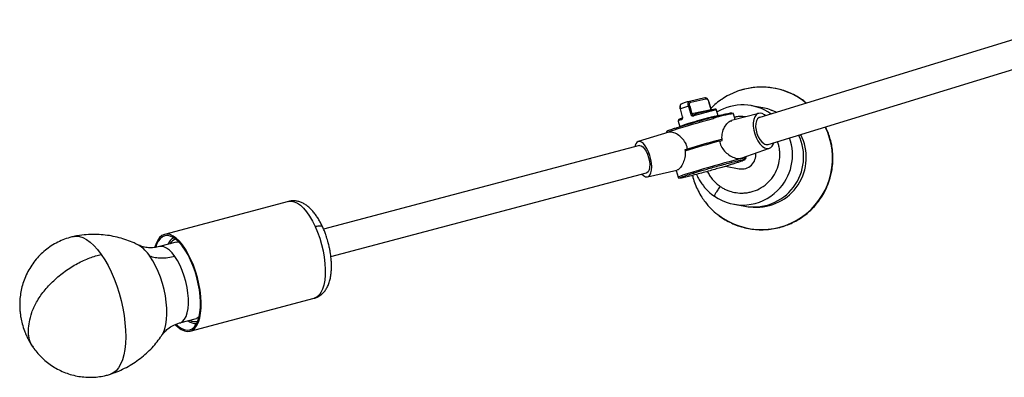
# Model space of a CAD drawing. Header units: millimetres. Extents: x -451 to 1441, y 43 to 1355.
# Tile 10 of 11: x 578 to 996, y 1044 to 1196. Entities that reach past the tile are written whole.
import ezdxf

# ---------------------------------------------------------------- set-up
doc = ezdxf.new("R2010")
doc.units = ezdxf.units.MM

msp = doc.modelspace()

# ---------------------------------------------------------------- linework, layer by layer
at = {"color": 7, "linetype": 'Continuous', "lineweight": 25}
for p, q in [((1027.84, 1196.31), (892.61, 1154.85)), ((896.13, 1143.38), (1031.36, 1184.84)), ((869.22, 1163.08), (862.78, 1161.65)), ((863.3, 1161.28), (869.74, 1162.72)), ((858.77, 1158.41), (859.72, 1155.04)), ((859.85, 1155.09), (858.9, 1158.45)), ((859.52, 1160.65), (859.26, 1160.49)), ((862.34, 1159.51), (863.29, 1156.14)), ((862.59, 1161.52), (862.76, 1161.64)), ((862.78, 1161.65), (862.76, 1161.64)), ((862.89, 1159.66), (863.84, 1156.29)), ((871.91, 1158.09), (863.84, 1156.29)), ((870.96, 1161.46), (871.91, 1158.09)), ((871.99, 1158.11), (871.03, 1161.47)), ((874.98, 1155.52), (874.3, 1157.92)), ((893.85, 1158.93), (889.15, 1159.79)), ((864.54, 1155.96), (864.42, 1155.95)), ((892.18, 1156.55), (880.67, 1153.53)), ((882.19, 1153.93), (881.51, 1156.32)), ((857.97, 1153.37), (857.95, 1153.3)), ((857.95, 1153.3), (858.62, 1150.89)), ((854.06, 1148.57), (840.99, 1144.55)), ((852.64, 1148.17), (852.65, 1148.13)), ((876.19, 1145.38), (874.78, 1145.01)), ((875.33, 1145.17), (875.34, 1145.16)), ((875.62, 1145.23), (875.62, 1145.24)), ((876.19, 1145.38), (876.19, 1145.39)), ((841.49, 1142.88), (707.49, 1107.33)), ((861.94, 1141.39), (860.86, 1141.11)), ((861.47, 1141.2), (861.48, 1141.19)), ((862.76, 1141.59), (861.48, 1141.19)), ((862.15, 1141.4), (862.15, 1141.4)), ((862.53, 1141.51), (862.53, 1141.52)), ((862.56, 1141.52), (862.56, 1141.53)), ((862.76, 1141.59), (862.76, 1141.59)), ((864.86, 1142.22), (863.43, 1141.79)), ((863.43, 1141.8), (863.43, 1141.79)), ((863.95, 1141.95), (863.95, 1141.94)), ((864.38, 1142.07), (864.38, 1142.08)), ((864.42, 1142.08), (864.41, 1142.09)), ((864.86, 1142.22), (864.86, 1142.22)), ((865.58, 1142.44), (865.59, 1142.43)), ((867.11, 1142.88), (865.59, 1142.43)), ((865.93, 1142.54), (865.93, 1142.53)), ((867.11, 1142.88), (867.11, 1142.88)), ((869.45, 1143.55), (867.87, 1143.1)), ((867.87, 1143.1), (867.87, 1143.1)), ((868.04, 1143.15), (868.05, 1143.11)), ((869.42, 1143.54), (869.42, 1143.55)), ((869.45, 1143.55), (869.45, 1143.55)), ((870.21, 1143.77), (870.22, 1143.76)), ((871.79, 1144.2), (870.22, 1143.76)), ((871.57, 1144.14), (871.57, 1144.15)), ((871.79, 1144.2), (871.79, 1144.21)), ((874.06, 1144.82), (872.54, 1144.41)), ((872.54, 1144.41), (872.54, 1144.41)), ((873.66, 1144.71), (873.66, 1144.72)), ((874.06, 1144.82), (874.06, 1144.83)), ((874.77, 1145.02), (874.78, 1145.01)), ((874.82, 1145.02), (874.82, 1145.03)), ((875.6, 1144.77), (876.61, 1145.07)), ((884.72, 1137.5), (896.73, 1141.74)), ((886.81, 1137.57), (886.64, 1138.18)), ((886.69, 1137.47), (886.81, 1137.57)), ((878.1, 1134.1), (883.87, 1133.05)), ((710.57, 1095.73), (844.57, 1131.28)), ((844.97, 1129.57), (857.44, 1132.38)), ((857.12, 1132.31), (857.94, 1129.41)), ((692.62, 1119.16), (639.9, 1105.17)), ((881.53, 1117.98), (886.23, 1117.12)), ((601.44, 1104.28), (601.57, 1104.3)), ((628.94, 1100.6), (628.84, 1100.66)), ((644.96, 1101.86), (637.83, 1099.97)), ((637.91, 1099.99), (637.83, 1099.97)), ((650.8, 1064.09), (703.51, 1078.08)), ((646.42, 1067.59), (653.56, 1069.48)), ((617.08, 1045.85), (616.98, 1045.81))]:
    msp.add_line(p, q, dxfattribs=at)
at = {"color": 8, "linetype": 'Continuous', "lineweight": 25}
for p, q in [((897.34, 1156.4), (897.15, 1156.24)), ((909.1, 1147.09), (910.01, 1147.49))]:
    msp.add_line(p, q, dxfattribs=at)
at = {"color": 7, "linetype": 'Continuous', "lineweight": 25, "flags": 128}
for points in [[(869.22, 1163.08), (869.28, 1163.09), (869.29, 1163.09)], [(859.68, 1154.48), (858.76, 1154.16), (858.26, 1153.94), (858.14, 1153.83), (858.13, 1153.75), (858.12, 1153.7), (858.11, 1153.68), (858.1, 1153.67), (858.1, 1153.66), (858.1, 1153.65), (858.09, 1153.64), (858.08, 1153.62), (858.06, 1153.6), (858.02, 1153.53), (858.02, 1153.53)], [(874.71, 1155.36), (874.88, 1155.44), (874.97, 1155.53), (874.71, 1155.52), (874.11, 1155.41), (873.18, 1155.2), (871.98, 1154.91), (870.55, 1154.54), (868.95, 1154.11), (867.27, 1153.65), (865.56, 1153.16), (863.91, 1152.68), (862.38, 1152.22), (861.04, 1151.8), (859.96, 1151.45), (859.18, 1151.17), (858.73, 1150.98), (858.62, 1150.89)], [(895.1, 1155.62), (894.64, 1155.97), (893.66, 1156.47), (892.71, 1156.62), (891.84, 1156.43), (891.09, 1155.89), (890.49, 1155.04), (890.07, 1153.91), (889.86, 1152.56), (889.85, 1151.04), (890.06, 1149.44), (890.46, 1147.82), (891.05, 1146.26), (891.8, 1144.83), (892.66, 1143.61), (893.61, 1142.64), (894.59, 1141.98), (895.56, 1141.65), (896.48, 1141.66), (896.48, 1141.66)], [(892.61, 1154.85), (892.33, 1154.74), (891.68, 1154.19), (891.2, 1153.33), (890.92, 1152.2), (890.86, 1150.88), (891.01, 1149.45), (891.38, 1148), (891.94, 1146.61), (892.65, 1145.39), (893.46, 1144.4), (894.34, 1143.7)], [(842.59, 1130.75), (843.27, 1130.12), (844.05, 1129.66), (844.79, 1129.55), (845.45, 1129.79), (846, 1130.37), (846.4, 1131.27), (846.65, 1132.44), (846.73, 1133.82), (846.64, 1135.36), (846.37, 1136.97), (845.95, 1138.6), (845.4, 1140.15), (844.73, 1141.56), (843.99, 1142.75), (843.19, 1143.69), (842.4, 1144.31), (841.63, 1144.6), (840.92, 1144.53), (840.92, 1144.53)], [(841.49, 1142.88), (841.63, 1142.9), (842.29, 1142.8), (843.01, 1142.34), (843.72, 1141.54), (844.39, 1140.47), (844.97, 1139.18), (845.44, 1137.76), (845.75, 1136.3), (845.89, 1134.88), (845.85, 1133.61), (845.63, 1132.55), (845.25, 1131.78), (844.73, 1131.34), (844.57, 1131.28)], [(886.4, 1137.32), (886.48, 1137.36), (886.74, 1137.49)], [(886.78, 1137.53), (886.79, 1137.53), (886.81, 1137.57)], [(653.65, 1066.51), (654.34, 1067.96), (654.88, 1069.7), (655.26, 1071.69), (655.46, 1073.9), (655.49, 1076.3), (655.35, 1078.84), (655.04, 1081.48), (654.56, 1084.17), (653.92, 1086.87), (653.14, 1089.53), (652.22, 1092.11), (651.19, 1094.56), (650.06, 1096.84), (648.84, 1098.91), (647.57, 1100.74), (646.26, 1102.29), (644.93, 1103.54), (643.61, 1104.47), (642.32, 1105.06), (641.08, 1105.29), (639.92, 1105.18), (638.84, 1104.71), (637.88, 1103.9), (637.05, 1102.76), (636.36, 1101.31), (635.85, 1099.69)], [(653.42, 1067.02), (654.09, 1068.43), (654.61, 1070.12), (654.98, 1072.05), (655.17, 1074.2), (655.21, 1076.53), (655.07, 1079), (654.76, 1081.57), (654.3, 1084.18), (653.68, 1086.81), (652.92, 1089.39), (652.03, 1091.9), (651.03, 1094.28), (649.93, 1096.5), (648.75, 1098.51), (647.51, 1100.29), (646.23, 1101.79), (644.94, 1103.01), (643.66, 1103.91), (642.41, 1104.48), (641.2, 1104.71), (640.07, 1104.6), (639.03, 1104.14), (638.09, 1103.35), (637.28, 1102.25), (636.61, 1100.84), (636.25, 1099.73)], [(644.96, 1101.86), (645.69, 1101.96), (646.1, 1101.94)], [(654.58, 1069.97), (653.86, 1069.58), (653.56, 1069.48)], [(644.64, 1066.77), (645.77, 1065.72), (647.09, 1064.8), (648.38, 1064.21), (649.62, 1063.97), (650.79, 1064.09), (651.86, 1064.56), (652.82, 1065.37), (653.65, 1066.51)], [(645.01, 1066.92), (645.76, 1066.26), (647.04, 1065.36), (648.3, 1064.79), (649.5, 1064.56), (650.63, 1064.67), (651.67, 1065.12), (652.61, 1065.91), (653.42, 1067.02)]]:
    msp.add_lwpolyline(points, dxfattribs=at)
at = {"color": 8, "linetype": 'Continuous', "lineweight": 25, "flags": 128}
for points in [[(897.37, 1157.97), (897.73, 1157.86), (899.83, 1157.07)], [(852.64, 1148.17), (852.72, 1148.25), (853.14, 1148.45), (853.9, 1148.75), (854.98, 1149.13), (856.36, 1149.59), (858.01, 1150.11), (859.88, 1150.69), (861.92, 1151.3), (864.1, 1151.94), (866.34, 1152.58), (868.61, 1153.22), (870.83, 1153.83), (872.97, 1154.41)], [(886.81, 1137.57), (886.74, 1137.6), (886.34, 1137.57), (885.6, 1137.44), (884.53, 1137.22), (883.16, 1136.9), (881.53, 1136.5), (879.67, 1136.02), (877.63, 1135.48), (875.46, 1134.9), (873.22, 1134.28), (870.95, 1133.63), (868.72, 1132.99), (866.58, 1132.36), (864.58, 1131.75)], [(864.58, 1131.75), (862.78, 1131.19), (861.21, 1130.69), (859.92, 1130.25), (858.93, 1129.9), (858.27, 1129.63), (857.97, 1129.46), (857.94, 1129.41)], [(692.62, 1119.16), (692.63, 1119.16), (693.8, 1119.28), (695.04, 1119.04), (696.33, 1118.45), (697.65, 1117.53), (698.97, 1116.28), (700.28, 1114.73), (701.56, 1112.9), (702.77, 1110.83), (703.91, 1108.55)], [(703.91, 1108.55), (704.94, 1106.1), (705.85, 1103.52), (706.64, 1100.85), (707.27, 1098.15), (707.75, 1095.46), (708.06, 1092.82), (708.21, 1090.28), (708.17, 1087.89), (707.97, 1085.67), (707.6, 1083.68), (707.06, 1081.95), (706.37, 1080.49), (705.53, 1079.35), (704.57, 1078.54), (703.51, 1078.08)], [(601.57, 1104.3), (602.43, 1104.41), (603.86, 1104.29), (605.35, 1103.83), (606.88, 1103.03), (608.44, 1101.9), (610.01, 1100.45), (611.56, 1098.71), (613.08, 1096.69)], [(644.37, 1095.79), (643.2, 1097.29), (642.01, 1098.5), (640.82, 1099.37), (639.65, 1099.9), (638.55, 1100.06), (637.91, 1099.99)], [(613.08, 1096.69), (614.56, 1094.41), (615.97, 1091.91), (617.3, 1089.21), (618.53, 1086.34), (619.65, 1083.34), (620.64, 1080.24), (621.5, 1077.08), (622.22, 1073.9), (622.78, 1070.73), (623.17, 1067.6), (623.41, 1064.57), (623.47, 1061.66), (623.36, 1058.9), (623.09, 1056.33), (622.65, 1053.98), (622.05, 1051.88), (621.3, 1050.05), (620.4, 1048.51), (619.37, 1047.28), (618.22, 1046.38), (617.08, 1045.85)], [(638.96, 1062.54), (639.52, 1063.54), (640.13, 1065.12), (640.58, 1066.97), (640.86, 1069.06), (640.98, 1071.35), (640.92, 1073.81), (640.7, 1076.38), (640.3, 1079.03), (639.75, 1081.71), (639.04, 1084.37), (638.2, 1086.97), (637.23, 1089.47), (636.15, 1091.81), (634.99, 1093.97), (633.75, 1095.91)], [(646.39, 1067.58), (646.72, 1067.69), (647.65, 1068.24), (648.45, 1069.15), (649.11, 1070.38), (649.61, 1071.91), (649.95, 1073.7), (650.11, 1075.72), (650.09, 1077.92), (649.89, 1080.26), (649.53, 1082.67), (648.99, 1085.1), (648.3, 1087.5), (647.48, 1089.83), (646.53, 1092.01), (645.49, 1094.02), (644.37, 1095.79)]]:
    msp.add_lwpolyline(points, dxfattribs=at)
at = {"color": 7, "linetype": 'Continuous', "lineweight": 25}
for centre, radius, start, end in [((893.34, 1137.59), 30.08, 50.8058, 123.5481), ((902.63, 1021.98), 143.31, 106.3296, 107.768), ((865.27, 1149.72), 10.22, 103.4351, 106.6603), ((911.01, 997.91), 164.27, 103.3772, 106.4101), ((885.36, 1139), 21.13, 55.4537, 120.8435), ((890.06, 1138.16), 21.12, 63.144, 79.6731), ((859.86, 1154.07), 0.447, 110.79, 201.4753), ((892.51, 1063.74), 93.39, 102.3947, 110.331), ((865.23, 1155.79), 0.697, 164.8157, 206.0184), ((873.41, 1152.45), 2.67, 87.1263, 110.5558), ((963.33, 811.97), 344.62, 104.6367, 107.29), ((975.38, 769.12), 389.17, 104.6939, 106.9463), ((889.98, 1138.04), 21.25, 259.8351, 25.9868), ((842.27, 1142.12), 2.76, 119.1235, 175.0978), ((973.85, 774.76), 382.83, 104.8712, 107.1814), ((895.57, 1145.42), 2.12, 234.37, 285.3152), ((895.37, 1144.79), 3.32, 289.5561, 348.7967), ((884.93, 1138.95), 6, 259.8086, 6.9356), ((885.35, 1138.8), 21.18, 218.1918, 235.4437), ((885.32, 1138.79), 21.15, 235.4743, 314.6361), ((893.33, 1137.32), 30.16, 217.4832, 231.9799), ((646.43, 1099.01), 5.38, 117.9996, 159.2584), ((645.73, 1099.28), 3.94, 103.3836, 151.6742), ((653.32, 1072.4), 5.1, 229.2651, 272.9111), ((652.94, 1072.11), 3.95, 238.1093, 286.545)]:
    msp.add_arc(centre, radius, start, end, dxfattribs=at)
at = {"color": 8, "linetype": 'Continuous', "lineweight": 25}
for centre, radius, start, end in [((869.27, 1162.61), 0.48, 12.9629, 88.1813), ((859.03, 1157.9), 0.572, 103.9701, 117.6996), ((862.85, 1161.19), 0.459, 11.3548, 98.0122), ((871.03, 1161.27), 0.204, 87.8987, 109.8215), ((874.25, 1153.99), 3.93, 89.2073, 108.4748), ((860.67, 1148.72), 5.33, 103.2773, 120.705), ((859.95, 1154.64), 0.462, 102.3759, 119.4205), ((887.08, 1111.49), 45.18, 97.0859, 108.2085), ((893.29, 1137.43), 30.21, 232.1646, 26.3055), ((891.3, 1137.8), 21.07, 266.0853, 27.3698), ((885.22, 1138.91), 21.3, 314.6017, 19.9549), ((621.43, 1088.11), 14.58, 32.345, 58.9885)]:
    msp.add_arc(centre, radius, start, end, dxfattribs=at)
at = {"color": 7, "linetype": 'Continuous', "lineweight": 25}
for points, knots in [([(886.26, 1166.81), (886.13, 1166.79), (885.49, 1166.66), (884.87, 1166.46), (884.37, 1166.31)], [0, 0, 0, 0, 0.196649, 1, 1, 1, 1]), ([(912.42, 1160.93), (912.26, 1161.07), (911.36, 1161.85), (909.53, 1163.07), (906.96, 1164.54), (904.21, 1165.74), (901.33, 1166.68), (898.34, 1167.33), (895.26, 1167.68), (892.14, 1167.71), (889.12, 1167.45), (887.18, 1167.02), (886.26, 1166.81)], [0, 0, 0, 0, 0.023326, 0.128891, 0.23559, 0.343383, 0.452254, 0.562208, 0.673273, 0.785505, 0.89899, 1, 1, 1, 1]), ([(871.03, 1161.47), (870.99, 1161.61), (870.9, 1161.88), (870.7, 1162.25), (870.48, 1162.56), (870.17, 1162.87), (869.76, 1163.11), (869.44, 1163.1), (869.28, 1163.09)], [0, 0, 0, 0, 0.146198, 0.285747, 0.420316, 0.549123, 0.787473, 1, 1, 1, 1]), ([(869.74, 1162.72), (869.84, 1162.74), (869.96, 1162.73), (870.13, 1162.66), (870.19, 1162.63), (870.31, 1162.55), (870.37, 1162.5), (870.48, 1162.38), (870.53, 1162.32), (870.64, 1162.17), (870.69, 1162.09), (870.83, 1161.84), (870.9, 1161.65), (870.96, 1161.46)], [0, 0, 0, 0, 0.25, 0.25, 0.375, 0.375, 0.5, 0.5, 0.625, 0.625, 0.75, 0.75, 1, 1, 1, 1]), ([(876.73, 1162.64), (876.48, 1162.48), (875.35, 1161.78), (873.69, 1160.45), (872.4, 1159.16), (871.84, 1158.61)], [0, 0, 0, 0, 0.141114, 0.627936, 1, 1, 1, 1]), ([(859.28, 1160.55), (859.18, 1160.47), (858.94, 1160.29), (858.72, 1159.84), (858.64, 1159.31), (858.67, 1158.81), (858.74, 1158.54), (858.77, 1158.41)], [0, 0, 0, 0, 0.184643, 0.414896, 0.687068, 0.838069, 1, 1, 1, 1]), ([(862.76, 1161.64), (862.14, 1161.46), (861.53, 1161.28), (860.42, 1160.94), (859.93, 1160.78), (859.52, 1160.65)], [0, 0, 0, 0, 0.5, 0.5, 1, 1, 1, 1]), ([(862.89, 1159.66), (862.86, 1159.76), (862.84, 1159.85), (862.81, 1160.05), (862.8, 1160.14), (862.79, 1160.33), (862.79, 1160.42), (862.81, 1160.59), (862.82, 1160.67), (862.88, 1160.89), (862.94, 1161.02), (863.1, 1161.2), (863.19, 1161.26), (863.3, 1161.28)], [0, 0, 0, 0, 0.125, 0.125, 0.25, 0.25, 0.375, 0.375, 0.5, 0.5, 0.75, 0.75, 1, 1, 1, 1]), ([(872.46, 1158.08), (872.08, 1157.99), (871.58, 1157.87), (870.42, 1157.58), (869.75, 1157.41), (868.31, 1157.03), (867.54, 1156.82), (866.02, 1156.39), (865.26, 1156.18), (864.56, 1155.97)], [0, 0, 0, 0, 0.25, 0.25, 0.5, 0.5, 0.75, 0.75, 1, 1, 1, 1]), ([(872.46, 1158.08), (872.51, 1158.09), (872.57, 1158.1), (872.68, 1158.08), (872.74, 1158.06), (872.84, 1157.99), (872.89, 1157.94), (872.96, 1157.84), (872.99, 1157.78), (873, 1157.72)], [0, 0, 0, 0, 0.25, 0.25, 0.5, 0.5, 0.75, 0.75, 1, 1, 1, 1]), ([(874.3, 1157.92), (874.29, 1157.96), (874.28, 1158), (874.25, 1158.05), (874.23, 1158.08), (874.21, 1158.1), (874.19, 1158.13), (874.16, 1158.15), (874.13, 1158.19), (874.05, 1158.25), (873.83, 1158.33), (873.46, 1158.29), (872.85, 1158.16), (872.49, 1158.08)], [0, 0, 0, 0, 0.027045, 0.033334, 0.039525, 0.045904, 0.052895, 0.060983, 0.070637, 0.096208, 0.181295, 0.507663, 1, 1, 1, 1]), ([(872.63, 1154.82), (871.9, 1154.62), (871.08, 1154.4), (869.24, 1153.9), (868.21, 1153.61), (865.98, 1152.98), (864.77, 1152.64), (862.88, 1152.09), (862.25, 1151.9), (860.97, 1151.52), (860.33, 1151.33), (859.09, 1150.95), (858.48, 1150.76), (857.32, 1150.4), (856.77, 1150.22), (855.76, 1149.89), (855.3, 1149.73), (854.5, 1149.45), (854.15, 1149.33), (853.59, 1149.11), (853.38, 1149.03), (853.08, 1148.88), (853, 1148.83), (852.97, 1148.77), (853.02, 1148.75), (853.23, 1148.75), (853.39, 1148.77), (853.6, 1148.8)], [0, 0, 0, 0, 0.125, 0.125, 0.25, 0.25, 0.375, 0.375, 0.4375, 0.4375, 0.5, 0.5, 0.5625, 0.5625, 0.625, 0.625, 0.6875, 0.6875, 0.75, 0.75, 0.8125, 0.8125, 0.875, 0.875, 0.9375, 0.9375, 1, 1, 1, 1]), ([(859.44, 1153.9), (859.52, 1153.93), (859.6, 1153.98), (859.73, 1154.12), (859.79, 1154.22), (859.87, 1154.44), (859.89, 1154.56), (859.9, 1154.82), (859.88, 1154.96), (859.85, 1155.09)], [0, 0, 0, 0, 0.25, 0.25, 0.5, 0.5, 0.75, 0.75, 1, 1, 1, 1]), ([(859.72, 1155.04), (859.73, 1155), (859.75, 1154.93), (859.76, 1154.81), (859.75, 1154.7), (859.73, 1154.61), (859.7, 1154.53), (859.66, 1154.46), (859.64, 1154.46), (859.62, 1154.45)], [0, 0, 0, 0, 0.109953, 0.223539, 0.340601, 0.462643, 0.589038, 0.720833, 1, 1, 1, 1]), ([(863.84, 1156.29), (863.79, 1156.28), (863.7, 1156.26), (863.5, 1156.2), (863.38, 1156.17), (863.29, 1156.14)], [0, 0, 0, 0, 0.5, 0.5, 1, 1, 1, 1]), ([(863.29, 1156.14), (863.32, 1156.01), (863.39, 1155.89), (863.56, 1155.69), (863.67, 1155.6), (863.91, 1155.48), (864.05, 1155.45), (864.33, 1155.43), (864.46, 1155.45), (864.6, 1155.49)], [0, 0, 0, 0, 0.25, 0.25, 0.5, 0.5, 0.75, 0.75, 1, 1, 1, 1]), ([(863.84, 1156.29), (863.85, 1156.27), (863.86, 1156.23), (863.89, 1156.18), (863.93, 1156.13), (863.97, 1156.08), (864.02, 1156.05), (864.07, 1156.01), (864.14, 1155.98), (864.23, 1155.95), (864.34, 1155.94), (864.45, 1155.95), (864.52, 1155.97), (864.56, 1155.97)], [0, 0, 0, 0, 0.07038, 0.140676, 0.211166, 0.28213, 0.353841, 0.426561, 0.500545, 0.621438, 0.750155, 0.86819, 1, 1, 1, 1]), ([(880.69, 1156.52), (880.86, 1156.6), (880.92, 1156.66), (880.84, 1156.71), (880.71, 1156.7), (880.27, 1156.65), (879.97, 1156.6), (879.27, 1156.46), (878.86, 1156.37), (877.98, 1156.17), (877.51, 1156.06), (876.54, 1155.82), (876.05, 1155.7), (874.55, 1155.32), (873.56, 1155.06), (872.63, 1154.82)], [0, 0, 0, 0, 0.125, 0.125, 0.25, 0.25, 0.375, 0.375, 0.5, 0.5, 0.625, 0.625, 0.75, 0.75, 1, 1, 1, 1]), ([(872.97, 1154.41), (872.95, 1154.46), (872.93, 1154.52), (872.88, 1154.64), (872.85, 1154.69), (872.78, 1154.77), (872.75, 1154.79), (872.69, 1154.82), (872.66, 1154.82), (872.63, 1154.82)], [0, 0, 0, 0, 0.25, 0.25, 0.5, 0.5, 0.75, 0.75, 1, 1, 1, 1]), ([(881.51, 1156.32), (881.51, 1156.33), (881.51, 1156.33), (881.51, 1156.33), (881.51, 1156.34), (881.51, 1156.34), (881.51, 1156.34), (881.5, 1156.35), (881.5, 1156.36), (881.5, 1156.37), (881.47, 1156.42), (881.43, 1156.44), (881.33, 1156.47), (881.18, 1156.48), (881.11, 1156.48)], [0, 0, 0, 0, 0.00465, 0.006391, 0.007167, 0.007916, 0.009456, 0.011245, 0.016048, 0.031586, 0.055157, 0.328887, 0.711606, 1, 1, 1, 1]), ([(876.61, 1145.07), (876.56, 1145.96), (876.48, 1147.72), (877.34, 1150.21), (878.63, 1152.22), (879.89, 1153.37), (880.54, 1153.43), (880.69, 1153.44)], [0, 0, 0, 0, 0.220563, 0.440167, 0.682275, 0.926485, 1, 1, 1, 1]), ([(923.18, 1131.99), (923.33, 1133.02), (923.56, 1134.48), (923.67, 1136.67), (923.67, 1138.55), (923.51, 1140.8), (923.15, 1143.15), (922.58, 1145.59), (921.77, 1148.04), (921.06, 1149.82), (920.57, 1150.73), (920.5, 1150.85)], [0, 0, 0, 0, 0.161872, 0.228216, 0.338365, 0.453132, 0.576616, 0.705917, 0.839882, 0.977594, 1, 1, 1, 1]), ([(853.29, 1148.58), (853.29, 1148.58), (853.28, 1148.58), (853.28, 1148.57), (853.27, 1148.56), (853.24, 1148.54), (853.16, 1148.48), (853.01, 1148.4), (852.91, 1148.34), (852.85, 1148.31)], [0, 0, 0, 0, 0.000117, 0.007029, 0.015971, 0.050605, 0.101198, 0.45105, 1, 1, 1, 1]), ([(861.94, 1141.39), (861.88, 1141.72), (861.66, 1142.87), (860.78, 1144.7), (859.14, 1146.57), (857.15, 1147.96), (855.23, 1148.72), (854.43, 1148.57), (854.08, 1148.5)], [0, 0, 0, 0, 0.071027, 0.247955, 0.424096, 0.619867, 0.835417, 1, 1, 1, 1]), ([(860.86, 1141.11), (860.92, 1140.22), (861.03, 1138.45), (860.33, 1135.93), (859.26, 1133.86), (858.16, 1132.59), (857.6, 1132.51), (857.41, 1132.48)], [0, 0, 0, 0, 0.209893, 0.418873, 0.649268, 0.881664, 1, 1, 1, 1]), ([(875.6, 1144.77), (875.66, 1144.44), (875.87, 1143.29), (876.78, 1141.46), (878.51, 1139.57), (880.7, 1138.11), (882.89, 1137.37), (884.3, 1137.24), (884.68, 1137.51), (884.7, 1137.53)], [0, 0, 0, 0, 0.067641, 0.236136, 0.403881, 0.59032, 0.795595, 0.985304, 1, 1, 1, 1]), ([(885.98, 1136.94), (886.16, 1136.96), (886.59, 1137.02), (886.42, 1136.86), (885.71, 1136.55), (884.54, 1136.13), (883.13, 1135.66), (881.64, 1135.18), (880.55, 1134.85), (880.04, 1134.69)], [0, 0, 0, 0, 0.128692, 0.312034, 0.481066, 0.634152, 0.771076, 0.892593, 1, 1, 1, 1]), ([(886.28, 1137.1), (886.26, 1137.1), (886.23, 1137.1), (886.19, 1137.12), (886.19, 1137.14), (886.19, 1137.15), (886.19, 1137.15), (886.19, 1137.16), (886.19, 1137.16), (886.19, 1137.17), (886.2, 1137.17), (886.2, 1137.18), (886.23, 1137.2), (886.29, 1137.25), (886.47, 1137.35), (886.57, 1137.41), (886.64, 1137.44)], [0, 0, 0, 0, 0.153175, 0.221217, 0.240977, 0.24763, 0.252425, 0.254302, 0.255988, 0.257658, 0.259484, 0.26406, 0.270292, 0.313741, 0.485858, 1, 1, 1, 1]), ([(880.04, 1134.69), (879.51, 1134.53), (878.37, 1134.18), (876.38, 1133.59), (874.05, 1132.92), (871.39, 1132.16), (868.5, 1131.37), (865.57, 1130.59), (862.86, 1129.9), (860.64, 1129.37), (859.17, 1129.07), (858.47, 1129), (858.62, 1129.11), (858.69, 1129.17)], [0, 0, 0, 0, 0.059274, 0.126334, 0.201897, 0.28638, 0.379662, 0.480841, 0.588066, 0.69859, 0.809115, 0.91634, 1, 1, 1, 1]), ([(857.94, 1129.41), (857.95, 1129.4), (857.95, 1129.38), (857.96, 1129.35), (857.97, 1129.33), (857.98, 1129.32), (857.98, 1129.32), (857.98, 1129.31), (857.98, 1129.31), (857.99, 1129.3), (857.99, 1129.29), (858, 1129.28), (858.03, 1129.24), (858.06, 1129.22), (858.13, 1129.19), (858.22, 1129.18), (858.3, 1129.17), (858.33, 1129.16), (858.34, 1129.16), (858.34, 1129.16)], [0, 0, 0, 0, 0.055983, 0.098251, 0.105309, 0.110844, 0.113154, 0.115293, 0.117428, 0.119754, 0.125608, 0.138983, 0.159259, 0.369461, 0.661259, 0.911041, 0.984119, 0.994925, 1, 1, 1, 1]), ([(864.05, 1130.21), (864.11, 1129.93), (864.38, 1128.63), (865.17, 1126.41), (866.43, 1123.58), (867.85, 1121.09), (868.95, 1119.62), (869.43, 1118.99)], [0, 0, 0, 0, 0.068641, 0.315463, 0.562383, 0.809402, 1, 1, 1, 1]), ([(864.58, 1131.75), (864.6, 1131.7), (864.62, 1131.64), (864.68, 1131.52), (864.72, 1131.47), (864.8, 1131.39), (864.84, 1131.36), (864.91, 1131.33), (864.95, 1131.32), (864.98, 1131.33)], [0, 0, 0, 0, 0.25, 0.25, 0.5, 0.5, 0.75, 0.75, 1, 1, 1, 1]), ([(865.81, 1130.66), (865.99, 1130.23), (866.46, 1129.11), (867.41, 1127.44), (868.28, 1126.28), (868.7, 1125.72)], [0, 0, 0, 0, 0.242489, 0.634491, 1, 1, 1, 1]), ([(874.76, 1113.57), (875.59, 1112.96), (877.21, 1111.76), (879.86, 1110.29), (882.62, 1109.07), (885.53, 1108.13), (888.54, 1107.48), (891.63, 1107.14), (894.78, 1107.12), (897.95, 1107.43), (901, 1108.06), (903.88, 1108.97), (906.57, 1110.11), (909.13, 1111.5), (911.54, 1113.13), (913.78, 1114.97), (915.81, 1117.01), (917.63, 1119.21), (919.21, 1121.52), (920.5, 1123.86), (921.45, 1125.99), (922.15, 1127.91), (922.73, 1129.83), (923.02, 1131.22), (923.18, 1131.99)], [0, 0, 0, 0, 0.049443, 0.097393, 0.145894, 0.194896, 0.244399, 0.294415, 0.344964, 0.396085, 0.447831, 0.494818, 0.54175, 0.588606, 0.635355, 0.681948, 0.728301, 0.774256, 0.819474, 0.863075, 0.903325, 0.931694, 0.962025, 1, 1, 1, 1]), ([(875.77, 1125.56), (875.44, 1125.07), (875.08, 1124.54), (874.59, 1123.78), (874.43, 1123.53), (874.14, 1123.05), (874, 1122.83), (873.77, 1122.42), (873.66, 1122.23), (873.5, 1121.92), (873.43, 1121.78), (873.3, 1121.47), (873.29, 1121.37), (873.34, 1121.36)], [0, 0, 0, 0, 0.25, 0.25, 0.375, 0.375, 0.5, 0.5, 0.625, 0.625, 0.75, 0.75, 1, 1, 1, 1]), ([(707.08, 1108.29), (706.84, 1108.8), (706.33, 1109.87), (705.48, 1111.4), (704.53, 1112.91), (703.49, 1114.32), (702.37, 1115.62), (701.16, 1116.78), (699.85, 1117.78), (698.47, 1118.56), (697.04, 1119.11), (695.57, 1119.41), (694.1, 1119.44), (693.11, 1119.31), (692.63, 1119.16), (692.61, 1119.15)], [0, 0, 0, 0, 0.073976, 0.155435, 0.239318, 0.325241, 0.412996, 0.502273, 0.591762, 0.67908, 0.762654, 0.842646, 0.920322, 0.997185, 1, 1, 1, 1]), ([(709.45, 1101.64), (709.21, 1102.46), (708.89, 1103.61), (708.32, 1105.27), (707.79, 1106.65), (707.35, 1107.73), (707.09, 1108.26), (707.08, 1108.29)], [0, 0, 0, 0, 0.355118, 0.499764, 0.738744, 0.985034, 1, 1, 1, 1]), ([(601.47, 1104.28), (600.89, 1104.14), (599.3, 1103.76), (596.76, 1102.87), (593.91, 1101.53), (591.23, 1099.88), (588.74, 1097.97), (586.47, 1095.79), (584.44, 1093.39), (582.68, 1090.77), (581.19, 1087.96), (580.05, 1085.08), (579.23, 1082.19), (578.72, 1079.35), (578.48, 1076.53), (578.49, 1073.99), (578.68, 1071.79), (578.98, 1069.59), (579.35, 1068.08), (579.56, 1067.18)], [0, 0, 0, 0, 0.037004, 0.101976, 0.167358, 0.232567, 0.297643, 0.36266, 0.427725, 0.493004, 0.558758, 0.625431, 0.685487, 0.745519, 0.805038, 0.861809, 0.90322, 0.942307, 1, 1, 1, 1]), ([(628.85, 1100.62), (628.24, 1100.93), (626.65, 1101.75), (623.92, 1102.81), (620.7, 1103.81), (617.38, 1104.54), (613.98, 1105.01), (610.42, 1105.2), (606.75, 1105.07), (603.75, 1104.75), (602.06, 1104.37), (601.59, 1104.27)], [0, 0, 0, 0, 0.073747, 0.193084, 0.313617, 0.435033, 0.557101, 0.679649, 0.814842, 0.948623, 1, 1, 1, 1]), ([(637.88, 1099.98), (637.1, 1099.81), (635.52, 1099.46), (633.1, 1099.45), (630.82, 1099.81), (629.57, 1100.34), (628.95, 1100.6)], [0, 0, 0, 0, 0.248158, 0.498616, 0.749815, 1, 1, 1, 1]), ([(703.48, 1078.09), (703.59, 1078.11), (704.18, 1078.24), (705.21, 1078.7), (706.48, 1079.53), (707.62, 1080.61), (708.6, 1081.93), (709.41, 1083.48), (710.03, 1085.22), (710.47, 1087.08), (710.73, 1089.01), (710.84, 1090.99), (710.82, 1092.97), (710.68, 1094.93), (710.47, 1096.68), (710.21, 1098.27), (709.89, 1099.87), (709.61, 1101), (709.45, 1101.64)], [0, 0, 0, 0, 0.013634, 0.074104, 0.135826, 0.200295, 0.269074, 0.343027, 0.420482, 0.497362, 0.571613, 0.643865, 0.713792, 0.779879, 0.842822, 0.888306, 0.937185, 1, 1, 1, 1]), ([(582.66, 1068), (582.83, 1069.25), (583.15, 1070.6), (584.15, 1073.44), (584.82, 1074.93), (586.55, 1077.98), (587.6, 1079.53), (590.03, 1082.59), (591.42, 1084.09), (594.44, 1086.94), (596.07, 1088.29), (599.47, 1090.73), (601.23, 1091.83), (604.74, 1093.72), (606.5, 1094.52), (609.89, 1095.82), (611.53, 1096.32), (613.08, 1096.69)], [0, 0, 0, 0, 0.125, 0.125, 0.25, 0.25, 0.375, 0.375, 0.5, 0.5, 0.625, 0.625, 0.75, 0.75, 0.875, 0.875, 1, 1, 1, 1]), ([(644.37, 1095.79), (643.38, 1095.53), (642.4, 1095.33), (640.46, 1095.07), (639.52, 1095), (637.7, 1095.02), (636.83, 1095.11), (635.2, 1095.41), (634.44, 1095.63), (633.75, 1095.91)], [0, 0, 0, 0, 0.25, 0.25, 0.5, 0.5, 0.75, 0.75, 1, 1, 1, 1]), ([(579.56, 1067.18), (579.86, 1066.17), (580.28, 1064.74), (581.11, 1062.67), (581.94, 1060.89), (582.98, 1058.98), (583.8, 1057.79), (584.17, 1057.25)], [0, 0, 0, 0, 0.285788, 0.406086, 0.607299, 0.820467, 1, 1, 1, 1]), ([(584.25, 1057.3), (584.02, 1057.58), (583.09, 1058.67), (582.36, 1061.13), (582.01, 1064.45), (582.45, 1066.84), (582.66, 1068)], [0, 0, 0, 0, 0.104753, 0.417911, 0.71749, 1, 1, 1, 1]), ([(638.96, 1062.54), (639.24, 1062.93), (639.85, 1063.76), (641.41, 1065.2), (643.58, 1066.64), (645.41, 1067.25), (646.36, 1067.57)], [0, 0, 0, 0, 0.212297, 0.450533, 0.713932, 1, 1, 1, 1]), ([(617.08, 1045.88), (617.97, 1046.18), (619.99, 1046.86), (623, 1048.26), (626.1, 1049.99), (628.99, 1051.95), (631.67, 1054.11), (634.12, 1056.43), (636.32, 1058.9), (637.94, 1060.97), (638.74, 1062.25), (638.98, 1062.62)], [0, 0, 0, 0, 0.099504, 0.226945, 0.352664, 0.47662, 0.598736, 0.7189, 0.836944, 0.952638, 1, 1, 1, 1]), ([(584.17, 1057.25), (584.27, 1057.09), (584.87, 1056.17), (586.16, 1054.62), (588.08, 1052.6), (590.24, 1050.73), (592.61, 1049.05), (595.16, 1047.6), (597.86, 1046.41), (600.67, 1045.49), (603.56, 1044.86), (606.5, 1044.52), (609.45, 1044.48), (612.38, 1044.74), (614.9, 1045.21), (616.41, 1045.65), (616.98, 1045.82)], [0, 0, 0, 0, 0.015493, 0.087874, 0.162972, 0.239929, 0.318096, 0.396998, 0.4763, 0.555777, 0.635277, 0.714699, 0.793978, 0.873072, 0.951956, 1, 1, 1, 1])]:
    msp.add_open_spline(points, degree=3, knots=knots, dxfattribs=at)
at = {"color": 8, "linetype": 'Continuous', "lineweight": 25}
for points, knots in [([(859.26, 1160.49), (859.21, 1160.47), (859.02, 1160.37), (858.83, 1159.93), (858.76, 1159.36), (858.8, 1158.84), (858.86, 1158.58), (858.9, 1158.45)], [0, 0, 0, 0, 0.105557, 0.401353, 0.69888, 0.848676, 1, 1, 1, 1]), ([(862.34, 1159.51), (862.3, 1159.64), (862.24, 1159.9), (862.18, 1160.41), (862.22, 1160.97), (862.37, 1161.41), (862.53, 1161.49), (862.59, 1161.52)], [0, 0, 0, 0, 0.145713, 0.291748, 0.58069, 0.867843, 1, 1, 1, 1]), ([(871.98, 1158.1), (871.98, 1158.11), (871.98, 1158.11), (871.93, 1158.1), (871.91, 1158.09)], [0, 0, 0, 0, 0.42033, 1, 1, 1, 1]), ([(886.53, 1155.07), (885.78, 1155.14), (884.48, 1155.25), (882.93, 1155.11), (882.15, 1154.94), (881.92, 1154.89)], [0, 0, 0, 0, 0.485311, 0.843101, 1, 1, 1, 1]), ([(875.77, 1125.56), (876.17, 1125.29), (877, 1124.75), (878.38, 1124.07), (880.21, 1123.36), (882.64, 1122.78), (885.15, 1122.65), (887.3, 1122.85), (889.61, 1123.32), (892.54, 1124.44), (895.76, 1126.65), (898.43, 1129.67), (900.28, 1133.25), (901.05, 1136.47), (901.18, 1139.01), (901.08, 1140.82), (900.77, 1142.53), (900.46, 1143.8), (900.18, 1144.46), (900.12, 1144.6)], [0, 0, 0, 0, 0.035147, 0.072626, 0.112401, 0.179599, 0.254729, 0.295313, 0.337798, 0.427776, 0.52313, 0.621419, 0.719708, 0.815062, 0.860923, 0.905185, 0.947671, 0.988255, 1, 1, 1, 1]), ([(864.98, 1131.33), (865.51, 1131.49), (866.65, 1131.84), (868.64, 1132.43), (870.97, 1133.11), (873.63, 1133.86), (876.52, 1134.65), (879.45, 1135.43), (882.17, 1136.13), (884.35, 1136.64), (885.65, 1136.91), (885.91, 1136.93), (885.98, 1136.94)], [0, 0, 0, 0, 0.07012, 0.149451, 0.238842, 0.338783, 0.449135, 0.568828, 0.695673, 0.826422, 0.957171, 1, 1, 1, 1]), ([(858.69, 1129.17), (858.69, 1129.17), (858.72, 1129.22), (859.35, 1129.48), (860.47, 1129.89), (861.89, 1130.36), (863.39, 1130.84), (864.47, 1131.17), (864.98, 1131.33)], [0, 0, 0, 0, 0.044107, 0.278968, 0.491674, 0.681923, 0.850764, 1, 1, 1, 1]), ([(870.36, 1131.88), (870.36, 1131.87), (870.61, 1131.26), (871.29, 1130.17), (872.49, 1128.48), (873.96, 1126.91), (875.19, 1125.99), (875.77, 1125.56)], [0, 0, 0, 0, 0.004172, 0.235313, 0.453388, 0.74354, 1, 1, 1, 1]), ([(703.91, 1108.55), (704.5, 1108.67), (705.73, 1108.92), (706.8, 1108.74), (706.96, 1108.38), (707.01, 1108.26)], [0, 0, 0, 0, 0.382333, 0.795658, 1, 1, 1, 1])]:
    msp.add_open_spline(points, degree=3, knots=knots, dxfattribs=at)

doc.saveas('drawing.dxf')
